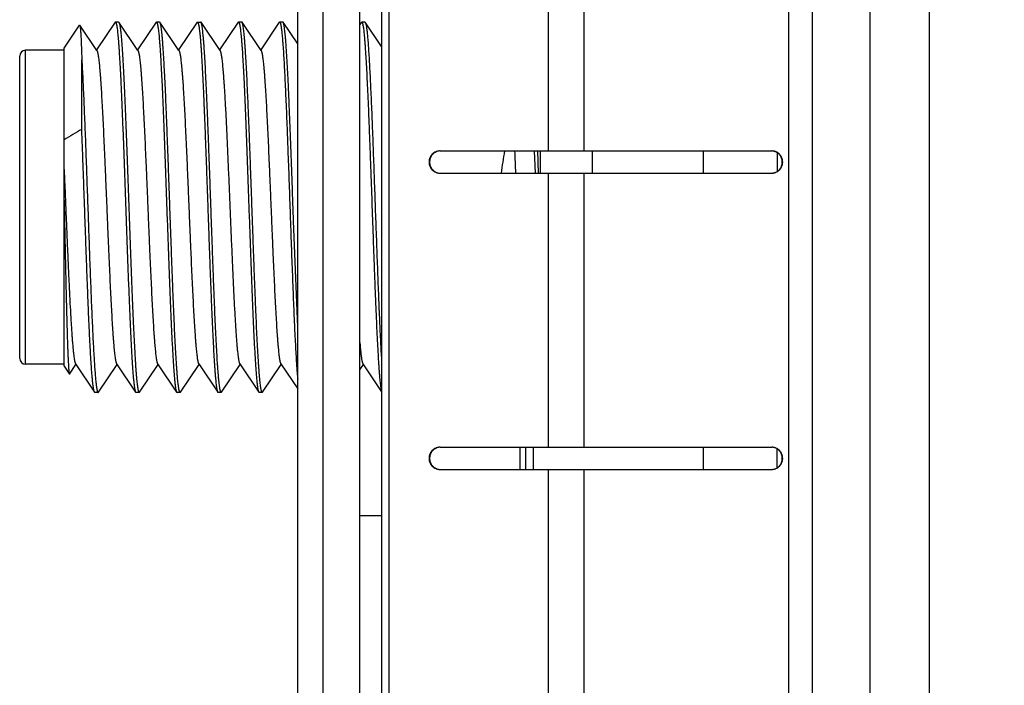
# Model space of a CAD drawing. Header units: inches. Extents: x 0.2 to 16.8, y 0.2 to 10.8.
# Tile 17 of 36: x 7.743 to 8.408, y 4.329 to 4.778. Entities that reach past the tile are written whole.
import ezdxf

# ---------------------------------------------------------------- set-up
doc = ezdxf.new("R2010")
doc.units = ezdxf.units.IN
doc.header["$LTSCALE"] = 0.935
doc.header["$MEASUREMENT"] = 0
doc.layers.get('0').update_dxf_attribs({"linetype": 'CONTINUOUS'})
doc.layers.add('DIMENSIONS', color=7, linetype='CONTINUOUS')
doc.styles.get("Standard").update_dxf_attribs({"font": 'txt', "width": 0.8})
doc.dimstyles.new('DIMSTYLE_2', dxfattribs={"dimtxt": 0.125, "dimasz": 0.18, "dimexe": 0.18, "dimexo": 0.0625, "dimgap": 0.09, "dimtad": 0, "dimtih": 1, "dimtoh": 1, "dimdec": 3, "dimzin": 4, "dimdsep": 46, "dimtxsty": 'STANDARD', "dimblk": '_FILLED', "dimblk1": '_FILLED', "dimblk2": '_FILLED', "dimcen": 0.09, "dimadec": 0, "dimazin": 0, "dimtp": 0.01, "dimtm": 0.01, "dimtfac": 1, "dimtdec": 3, "dimtofl": 0, "dimtmove": 0, "dimatfit": 3, "dimldrblk": '_FILLED', "dimfxl": 1, "dimtolj": 1, "dimtzin": 4, "dimarcsym": 0})

# ---------------------------------------------------------------- blocks, each defined once
blk = doc.blocks.new('_FILLED')
at = {"color": 0, "linetype": 'BYBLOCK'}
blk.add_solid([(0, 0), (-1, 0.1736), (-1, -0.1736)], dxfattribs=at)
blk = doc.blocks.new('*D26')
at = {"layer": 'DIMENSIONS', "color": 2, "linetype": 'CONTINUOUS'}
for p, q in [((8.14542, 8.20485), (10.27494, 8.20485)), ((10.14994, 8.20485), (10.14994, 5.79635)), ((10.14994, 3.13785), (10.14994, 5.54635)), ((8.01042, 3.13785), (10.27494, 3.13785))]:
    blk.add_line(p, q, dxfattribs=at)
at = {"layer": 'DIMENSIONS', "color": 2, "linetype": 'CONTINUOUS', "xscale": 0.18, "yscale": 0.18, "zscale": 0.18}
for p, rotation in [((10.14994, 8.20485), 90), ((10.14994, 3.13785), 270)]:
    blk.add_blockref('_FILLED', p, dxfattribs=dict(at, rotation=rotation))
at = {"layer": 'DIMENSIONS', "color": 2, "linetype": 'CONTINUOUS', "insert": (10.14994, 5.73385), "char_height": 0.125, "width": 1.325, "attachment_point": 2, "line_spacing_factor": 0.9}
blk.add_mtext('5.067{\\Ftxt.shx;\\W1.000000;\\H0.125000; }[128.7]', dxfattribs=at)

msp = doc.modelspace()

# ---------------------------------------------------------------- linework, layer by layer
at = {"color": 7, "linetype": 'CONTINUOUS'}
for p, q in [((7.94792, 8.20485), (7.94792, 3.13785)), ((7.93092, 3.14785), (7.93092, 8.19485)), ((7.98764, 7.67285), (7.98764, 3.67485)), ((7.97292, 3.67385), (7.97292, 7.66885)), ((7.80757, 4.77668), (7.795, 4.75806)), ((7.8078, 4.77685), (7.80757, 4.77668)), ((7.80994, 4.77685), (7.8078, 4.77685)), ((7.8078, 4.77685), (7.80818, 4.77638)), ((7.80994, 4.77685), (7.81017, 4.77668)), ((7.82301, 4.75765), (7.81017, 4.77668)), ((7.81017, 4.77668), (7.81033, 4.77638)), ((7.8353, 4.77668), (7.82274, 4.75806)), ((7.8353, 4.77668), (7.83553, 4.77685)), ((7.83768, 4.77685), (7.83553, 4.77685)), ((7.83553, 4.77685), (7.83592, 4.77638)), ((7.83768, 4.77685), (7.83784, 4.77677)), ((7.83791, 4.77668), (7.83784, 4.77677)), ((7.85074, 4.75765), (7.83791, 4.77668)), ((7.86303, 4.77668), (7.85047, 4.75806)), ((7.86303, 4.77668), (7.86327, 4.77685)), ((7.86327, 4.77685), (7.86541, 4.77685)), ((7.86327, 4.77685), (7.86337, 4.77682)), ((7.86564, 4.77668), (7.86541, 4.77685)), ((7.87848, 4.75765), (7.86564, 4.77668)), ((7.8658, 4.77638), (7.86564, 4.77668)), ((7.89077, 4.77668), (7.87821, 4.75806)), ((7.89077, 4.77668), (7.891, 4.77685)), ((7.89314, 4.77685), (7.891, 4.77685)), ((7.891, 4.77685), (7.89139, 4.77638)), ((7.89338, 4.77668), (7.89314, 4.77685)), ((7.90621, 4.75765), (7.89338, 4.77668)), ((7.89353, 4.77638), (7.89338, 4.77668)), ((7.9185, 4.77668), (7.90594, 4.75806)), ((7.9185, 4.77668), (7.91873, 4.77685)), ((7.92088, 4.77685), (7.91873, 4.77685)), ((7.91873, 4.77685), (7.91912, 4.77638)), ((7.92111, 4.77668), (7.92088, 4.77685)), ((7.93092, 4.76214), (7.92111, 4.77668)), ((7.97397, 4.77668), (7.97292, 4.77512)), ((7.97397, 4.77668), (7.9742, 4.77685)), ((7.97635, 4.77685), (7.9742, 4.77685)), ((7.9742, 4.77685), (7.97459, 4.77638)), ((7.97635, 4.77685), (7.97658, 4.77668)), ((7.98764, 4.76028), (7.97658, 4.77668)), ((7.97658, 4.77668), (7.97673, 4.77638)), ((7.77313, 4.75914), (7.78364, 4.77472)), ((7.78364, 4.77472), (7.78376, 4.77472)), ((7.79527, 4.75765), (7.78376, 4.77472)), ((7.77313, 4.75785), (7.74713, 4.75785)), ((7.77313, 4.54457), (7.77313, 4.75914)), ((7.74313, 4.54985), (7.74313, 4.75385)), ((7.78508, 4.70445), (7.78508, 4.7513)), ((8.02707, 4.68985), (8.25113, 4.68985)), ((8.09071, 4.68989), (8.09126, 4.67486)), ((8.09285, 4.68989), (8.0934, 4.67486)), ((8.09494, 4.67485), (8.09494, 4.68985)), ((8.12994, 4.68985), (8.12994, 4.67485)), ((8.20494, 4.68985), (8.20494, 4.67485)), ((8.25494, 4.68861), (8.25494, 4.6761)), ((8.02707, 4.67485), (8.25113, 4.67485)), ((7.93092, 4.57099), (7.92814, 4.64267)), ((7.77313, 4.54585), (7.74713, 4.54585)), ((7.77313, 4.54457), (7.7767, 4.53927)), ((7.77683, 4.53927), (7.78113, 4.54565)), ((7.78086, 4.54606), (7.7937, 4.52703)), ((7.79631, 4.52703), (7.80887, 4.54565)), ((7.8086, 4.54606), (7.82143, 4.52703)), ((7.82404, 4.52703), (7.8366, 4.54565)), ((7.83633, 4.54606), (7.84917, 4.52703)), ((7.85177, 4.52703), (7.86434, 4.54565)), ((7.86407, 4.54606), (7.8769, 4.52703)), ((7.87951, 4.52703), (7.89207, 4.54565)), ((7.8918, 4.54606), (7.90464, 4.52703)), ((7.90724, 4.52703), (7.91981, 4.54565)), ((7.91953, 4.54606), (7.93092, 4.52918)), ((7.97292, 4.54216), (7.97528, 4.54565)), ((7.975, 4.54606), (7.98764, 4.52732)), ((7.7767, 4.53927), (7.77683, 4.53927)), ((7.79393, 4.52685), (7.7937, 4.52703)), ((7.79607, 4.52685), (7.79393, 4.52685)), ((7.79607, 4.52685), (7.79631, 4.52703)), ((7.82128, 4.52733), (7.82143, 4.52703)), ((7.82143, 4.52703), (7.82166, 4.52685)), ((7.82381, 4.52685), (7.82166, 4.52685)), ((7.82342, 4.52733), (7.82381, 4.52685)), ((7.82381, 4.52685), (7.82404, 4.52703)), ((7.84901, 4.52733), (7.84917, 4.52703)), ((7.84917, 4.52703), (7.8494, 4.52685)), ((7.85154, 4.52685), (7.8494, 4.52685)), ((7.85177, 4.52703), (7.85154, 4.52685)), ((7.8769, 4.52703), (7.87713, 4.52685)), ((7.87928, 4.52685), (7.87713, 4.52685)), ((7.87928, 4.52685), (7.87951, 4.52703)), ((7.90448, 4.52733), (7.90464, 4.52703)), ((7.90464, 4.52703), (7.90487, 4.52685)), ((7.90701, 4.52685), (7.90487, 4.52685)), ((7.90701, 4.52685), (7.90724, 4.52703)), ((8.02707, 4.48985), (8.25113, 4.48985)), ((8.08492, 4.48985), (8.08492, 4.47485)), ((8.08994, 4.48985), (8.08994, 4.47485)), ((8.20494, 4.48985), (8.20494, 4.47485)), ((8.25494, 4.4761), (8.25494, 4.48861)), ((8.02707, 4.47485), (8.25113, 4.47485)), ((7.97292, 4.44385), (7.98764, 4.44385))]:
    msp.add_line(p, q, dxfattribs=at)
at = {"color": 9, "linetype": 'CONTINUOUS'}
for p, q in [((7.9926, 7.67285), (7.9926, 3.67485)), ((8.2625, 7.43985), (8.2625, 3.91985)), ((8.27838, 7.43985), (8.27838, 3.91985)), ((8.31777, 3.91985), (8.31777, 7.43985)), ((8.35777, 3.91985), (8.35777, 7.43985)), ((8.1001, 4.87485), (8.1001, 4.68985)), ((8.12434, 4.87485), (8.12434, 4.68985)), ((7.74713, 4.54585), (7.74713, 4.75785)), ((8.1001, 4.67485), (8.1001, 4.48985)), ((8.12434, 4.67485), (8.12434, 4.48985)), ((8.08092, 4.48985), (8.08092, 4.47485)), ((8.1001, 4.47485), (8.1001, 4.28985)), ((8.12434, 4.47485), (8.12434, 4.28985))]:
    msp.add_line(p, q, dxfattribs=at)
at = {"color": 7, "linetype": 'CONTINUOUS'}
for centre, radius, start, end in [((7.74713, 4.75385), 0.004, 90, 180), ((8.59229, 3.31968), 1.60286, 120.23881, 120.73452), ((8.27206, 4.65135), 0.205, 169.16797, 173.41281), ((0.7369, 4.36279), 7.34805, 2.434196, 2.551429), ((7.74713, 4.54985), 0.004, 180, 270)]:
    msp.add_arc(centre, radius, start, end, dxfattribs=at)
for points, knots in [([(7.80818, 4.77638), (7.80822, 4.77629), (7.80829, 4.77607), (7.8084, 4.77572), (7.8085, 4.7753), (7.8086, 4.77481), (7.8087, 4.77426), (7.80884, 4.7734), (7.80902, 4.77215), (7.80922, 4.77046), (7.80942, 4.76852), (7.80963, 4.76632), (7.80983, 4.76388), (7.81003, 4.7612), (7.81031, 4.75717), (7.81066, 4.75156), (7.81107, 4.74421), (7.81144, 4.73682), (7.81177, 4.72957), (7.81219, 4.72005), (7.81271, 4.70739), (7.81331, 4.69146), (7.81392, 4.67475), (7.81453, 4.65761), (7.81514, 4.64036), (7.81574, 4.62332), (7.81635, 4.60684), (7.81687, 4.5936), (7.81728, 4.58351), (7.81759, 4.57642), (7.81789, 4.5697), (7.8182, 4.56337), (7.8185, 4.55747), (7.81881, 4.55202), (7.81911, 4.54706), (7.81942, 4.5426), (7.81968, 4.53922), (7.81989, 4.53678), (7.82004, 4.53515), (7.8202, 4.53367), (7.82035, 4.53233), (7.8205, 4.53114), (7.82065, 4.53009), (7.82081, 4.52919), (7.82094, 4.52853), (7.82104, 4.52808), (7.82112, 4.5278), (7.8212, 4.52755), (7.82125, 4.5274), (7.82128, 4.52733)], [0, 0, 0, 0, 0.001217, 0.002689, 0.004419, 0.006407, 0.008656, 0.011164, 0.016957, 0.023778, 0.031614, 0.040451, 0.05027, 0.061052, 0.072774, 0.098936, 0.128534, 0.161317, 0.187826, 0.215841, 0.275845, 0.340171, 0.407579, 0.47677, 0.546409, 0.615153, 0.681676, 0.744696, 0.774508, 0.802996, 0.830022, 0.855455, 0.879174, 0.901064, 0.92102, 0.938948, 0.954761, 0.961851, 0.968386, 0.974358, 0.97976, 0.984588, 0.988835, 0.992501, 0.995581, 0.996903, 0.998079, 0.999111, 1, 1, 1, 1]), ([(7.81033, 4.77638), (7.81035, 4.77631), (7.81041, 4.77617), (7.81048, 4.77592), (7.81056, 4.77565), (7.81066, 4.77521), (7.81079, 4.77457), (7.81094, 4.7737), (7.81109, 4.77268), (7.81124, 4.77153), (7.81139, 4.77023), (7.81154, 4.7688), (7.81169, 4.76723), (7.81189, 4.76487), (7.81215, 4.7616), (7.81245, 4.7573), (7.81275, 4.7525), (7.81305, 4.74724), (7.81335, 4.74154), (7.81365, 4.73542), (7.81395, 4.72891), (7.81425, 4.72204), (7.81465, 4.71226), (7.81516, 4.69939), (7.81575, 4.68335), (7.81635, 4.66672), (7.81695, 4.64982), (7.81754, 4.63296), (7.81814, 4.61644), (7.81873, 4.60058), (7.81933, 4.58568), (7.81974, 4.57609), (7.81996, 4.5715)], [0, 0, 0, 0, 0.001059, 0.002284, 0.003678, 0.005242, 0.008881, 0.013203, 0.018207, 0.023889, 0.030244, 0.037265, 0.044945, 0.053277, 0.071855, 0.092915, 0.116361, 0.142086, 0.169971, 0.199888, 0.231698, 0.265253, 0.300399, 0.374804, 0.453534, 0.535129, 0.618077, 0.70084, 0.781883, 0.859705, 0.932862, 1, 1, 1, 1]), ([(7.83592, 4.77638), (7.83595, 4.77629), (7.83603, 4.77607), (7.83613, 4.77572), (7.83623, 4.7753), (7.83633, 4.77481), (7.83643, 4.77426), (7.83658, 4.7734), (7.83675, 4.77215), (7.83695, 4.77046), (7.83716, 4.76852), (7.83736, 4.76632), (7.83756, 4.76388), (7.83777, 4.7612), (7.83805, 4.75717), (7.8384, 4.75156), (7.8388, 4.74421), (7.83917, 4.73682), (7.83951, 4.72957), (7.83992, 4.72005), (7.84044, 4.70739), (7.84105, 4.69146), (7.84165, 4.67475), (7.84226, 4.65761), (7.84287, 4.64036), (7.84348, 4.62332), (7.84409, 4.60684), (7.8446, 4.5936), (7.84502, 4.58351), (7.84532, 4.57642), (7.84563, 4.5697), (7.84593, 4.56337), (7.84624, 4.55747), (7.84654, 4.55202), (7.84685, 4.54706), (7.84715, 4.5426), (7.84741, 4.53922), (7.84763, 4.53678), (7.84778, 4.53515), (7.84793, 4.53367), (7.84808, 4.53233), (7.84824, 4.53114), (7.84839, 4.53009), (7.84854, 4.52919), (7.84867, 4.52853), (7.84878, 4.52808), (7.84886, 4.5278), (7.84893, 4.52755), (7.84899, 4.5274), (7.84901, 4.52733)], [0, 0, 0, 0, 0.001217, 0.002689, 0.004419, 0.006407, 0.008656, 0.011164, 0.016957, 0.023778, 0.031614, 0.040451, 0.05027, 0.061052, 0.072774, 0.098936, 0.128534, 0.161317, 0.187826, 0.215841, 0.275845, 0.340171, 0.407579, 0.47677, 0.546409, 0.615153, 0.681676, 0.744696, 0.774508, 0.802996, 0.830022, 0.855455, 0.879174, 0.901064, 0.92102, 0.938948, 0.954761, 0.961851, 0.968386, 0.974358, 0.97976, 0.984588, 0.988835, 0.992501, 0.995581, 0.996903, 0.998079, 0.999111, 1, 1, 1, 1]), ([(7.85154, 4.52685), (7.85152, 4.52685), (7.85149, 4.52686), (7.85143, 4.52689), (7.85138, 4.52694), (7.85133, 4.527), (7.85127, 4.52709), (7.85122, 4.52719), (7.85117, 4.52731), (7.85109, 4.5275), (7.851, 4.52779), (7.8509, 4.52819), (7.85079, 4.52866), (7.85068, 4.5292), (7.85058, 4.52981), (7.85047, 4.5305), (7.85037, 4.53126), (7.85022, 4.5324), (7.85004, 4.53401), (7.84983, 4.53615), (7.84961, 4.53855), (7.8494, 4.54122), (7.84919, 4.54415), (7.8489, 4.54854), (7.84853, 4.55463), (7.84811, 4.56259), (7.84769, 4.57139), (7.84727, 4.58094), (7.84684, 4.59114), (7.84642, 4.60191), (7.846, 4.61315), (7.84557, 4.62475), (7.84515, 4.6366), (7.84472, 4.64859), (7.8443, 4.66061), (7.84388, 4.67255), (7.84345, 4.6843), (7.84303, 4.69575), (7.8426, 4.70678), (7.84218, 4.71731), (7.84176, 4.72723), (7.84133, 4.73644), (7.84097, 4.74364), (7.84068, 4.74899), (7.84047, 4.75266), (7.84026, 4.7561), (7.84005, 4.7593), (7.83983, 4.76225), (7.83962, 4.76494), (7.83941, 4.76737), (7.8392, 4.76953), (7.83899, 4.77141), (7.83881, 4.77281), (7.83866, 4.77378), (7.83855, 4.77441), (7.83845, 4.77496), (7.83834, 4.77545), (7.83824, 4.77586), (7.83814, 4.77616), (7.83807, 4.77636), (7.83802, 4.77648), (7.83796, 4.77659), (7.83793, 4.77665), (7.83791, 4.77668)], [0, 0, 0, 0, 0.000216, 0.000455, 0.000734, 0.001066, 0.001456, 0.001908, 0.002425, 0.00301, 0.004383, 0.006032, 0.007961, 0.01017, 0.01266, 0.015429, 0.018478, 0.021805, 0.029286, 0.037857, 0.047501, 0.058195, 0.069915, 0.082636, 0.110957, 0.142898, 0.178163, 0.216425, 0.257329, 0.300495, 0.345522, 0.391991, 0.43947, 0.487518, 0.535687, 0.58353, 0.630602, 0.676464, 0.720691, 0.762871, 0.802613, 0.839547, 0.873331, 0.888943, 0.903652, 0.917424, 0.930229, 0.942036, 0.952818, 0.962553, 0.971216, 0.978791, 0.985261, 0.988079, 0.990616, 0.992873, 0.99485, 0.996547, 0.997967, 0.998575, 0.999115, 0.999589, 1, 1, 1, 1]), ([(7.86337, 4.77682), (7.86338, 4.77681), (7.8634, 4.7768), (7.86342, 4.77678), (7.86343, 4.77677)], [0, 0, 0, 0, 0.234416, 1, 1, 1, 1]), ([(7.86343, 4.77677), (7.86345, 4.77675), (7.86349, 4.7767), (7.86354, 4.77662), (7.86359, 4.77652), (7.86366, 4.77636), (7.86375, 4.7761), (7.86386, 4.77574), (7.86396, 4.77532), (7.86407, 4.77482), (7.86417, 4.77425), (7.86428, 4.77361), (7.86438, 4.7729), (7.86453, 4.77182), (7.86471, 4.77031), (7.86491, 4.76828), (7.86512, 4.76599), (7.86533, 4.76344), (7.86554, 4.76064), (7.86575, 4.75759), (7.86596, 4.7543), (7.86617, 4.75077), (7.86646, 4.74563), (7.86682, 4.73869), (7.86723, 4.72978), (7.86765, 4.72017), (7.86807, 4.70993), (7.86849, 4.69916), (7.86891, 4.68797), (7.86933, 4.67644), (7.86975, 4.66469), (7.87017, 4.65283), (7.87058, 4.64096), (7.871, 4.62918), (7.87142, 4.61761), (7.87184, 4.60636), (7.87226, 4.59551), (7.87268, 4.58518), (7.8731, 4.57546), (7.87351, 4.56643), (7.87387, 4.55937), (7.87416, 4.55414), (7.87437, 4.55054), (7.87458, 4.54717), (7.87479, 4.54404), (7.875, 4.54116), (7.87521, 4.53853), (7.87542, 4.53615), (7.87562, 4.53404), (7.87583, 4.53219), (7.87601, 4.53083), (7.87616, 4.52987), (7.87626, 4.52926), (7.87637, 4.52871), (7.87647, 4.52824), (7.87658, 4.52783), (7.87667, 4.52754), (7.87674, 4.52734), (7.87679, 4.52722), (7.87685, 4.52712), (7.87688, 4.52705), (7.8769, 4.52703)], [0, 0, 0, 0, 0.00033, 0.000717, 0.001166, 0.001678, 0.002898, 0.004387, 0.006148, 0.008182, 0.01049, 0.013072, 0.015927, 0.019055, 0.026122, 0.034259, 0.043449, 0.053674, 0.064909, 0.077132, 0.090314, 0.104425, 0.119434, 0.152009, 0.187743, 0.226314, 0.267371, 0.310542, 0.355435, 0.401643, 0.448746, 0.496316, 0.543922, 0.591131, 0.637515, 0.682652, 0.726132, 0.767562, 0.806564, 0.842786, 0.8759, 0.891196, 0.905606, 0.919095, 0.931635, 0.943197, 0.953756, 0.963288, 0.971772, 0.979191, 0.985531, 0.988292, 0.99078, 0.992994, 0.994934, 0.9966, 0.997996, 0.998594, 0.999126, 0.999594, 1, 1, 1, 1]), ([(7.87928, 4.52685), (7.87926, 4.52685), (7.87922, 4.52686), (7.87917, 4.52689), (7.87911, 4.52694), (7.87906, 4.527), (7.87901, 4.52708), (7.87896, 4.52718), (7.87891, 4.52729), (7.87883, 4.52748), (7.87874, 4.52776), (7.87864, 4.52816), (7.87853, 4.52862), (7.87843, 4.52915), (7.87832, 4.52975), (7.87822, 4.53042), (7.87811, 4.53116), (7.87797, 4.53228), (7.87779, 4.53385), (7.87758, 4.53594), (7.87737, 4.53829), (7.87716, 4.5409), (7.87695, 4.54377), (7.87666, 4.54807), (7.8763, 4.55403), (7.87589, 4.56183), (7.87547, 4.57046), (7.87505, 4.57982), (7.87463, 4.58984), (7.87421, 4.60042), (7.87379, 4.61147), (7.87337, 4.62289), (7.87295, 4.63458), (7.87254, 4.64642), (7.87212, 4.65831), (7.8717, 4.67014), (7.87128, 4.68181), (7.87086, 4.6932), (7.87044, 4.70421), (7.87002, 4.71475), (7.8696, 4.72472), (7.86918, 4.73402), (7.86877, 4.74258), (7.86835, 4.75031), (7.86799, 4.7562), (7.8677, 4.76045), (7.86749, 4.76327), (7.86728, 4.76584), (7.86707, 4.76814), (7.86686, 4.77019), (7.86665, 4.77196), (7.86647, 4.77327), (7.86633, 4.77417), (7.86622, 4.77475), (7.86612, 4.77526), (7.86601, 4.7757), (7.86591, 4.77606), (7.86583, 4.77628), (7.8658, 4.77638)], [0, 0, 0, 0, 0.000213, 0.000449, 0.000725, 0.001051, 0.001434, 0.001878, 0.002385, 0.002958, 0.004304, 0.00592, 0.007809, 0.009973, 0.012411, 0.015123, 0.018109, 0.021367, 0.028694, 0.037089, 0.046536, 0.057013, 0.068498, 0.080965, 0.108732, 0.140063, 0.174675, 0.212256, 0.252463, 0.294931, 0.339276, 0.385093, 0.431967, 0.479471, 0.527173, 0.574639, 0.621439, 0.667146, 0.711345, 0.753635, 0.793631, 0.83097, 0.865313, 0.89635, 0.923799, 0.936099, 0.947413, 0.957715, 0.966983, 0.975197, 0.982339, 0.988396, 0.991014, 0.993359, 0.995428, 0.997223, 0.998746, 1, 1, 1, 1]), ([(7.89139, 4.77638), (7.89142, 4.77629), (7.8915, 4.77607), (7.8916, 4.77572), (7.8917, 4.7753), (7.8918, 4.77481), (7.8919, 4.77426), (7.89205, 4.7734), (7.89222, 4.77215), (7.89242, 4.77046), (7.89263, 4.76852), (7.89283, 4.76632), (7.89303, 4.76388), (7.89324, 4.7612), (7.89352, 4.75717), (7.89387, 4.75156), (7.89427, 4.74421), (7.89464, 4.73682), (7.89498, 4.72957), (7.89539, 4.72005), (7.89591, 4.70739), (7.89652, 4.69146), (7.89712, 4.67475), (7.89773, 4.65761), (7.89834, 4.64036), (7.89895, 4.62332), (7.89955, 4.60684), (7.90007, 4.5936), (7.90049, 4.58351), (7.90079, 4.57642), (7.9011, 4.5697), (7.9014, 4.56337), (7.90171, 4.55747), (7.90201, 4.55202), (7.90232, 4.54706), (7.90262, 4.5426), (7.90288, 4.53922), (7.90309, 4.53678), (7.90325, 4.53515), (7.9034, 4.53367), (7.90355, 4.53233), (7.90371, 4.53114), (7.90386, 4.53009), (7.90401, 4.52919), (7.90414, 4.52853), (7.90425, 4.52808), (7.90432, 4.5278), (7.9044, 4.52755), (7.90445, 4.5274), (7.90448, 4.52733)], [0, 0, 0, 0, 0.001217, 0.002689, 0.004419, 0.006407, 0.008656, 0.011164, 0.016957, 0.023778, 0.031614, 0.040451, 0.05027, 0.061052, 0.072774, 0.098936, 0.128534, 0.161317, 0.187826, 0.215841, 0.275845, 0.340171, 0.407579, 0.47677, 0.546409, 0.615153, 0.681676, 0.744696, 0.774508, 0.802996, 0.830022, 0.855455, 0.879174, 0.901064, 0.92102, 0.938948, 0.954761, 0.961851, 0.968386, 0.974358, 0.97976, 0.984588, 0.988835, 0.992501, 0.995581, 0.996903, 0.998079, 0.999111, 1, 1, 1, 1]), ([(7.90701, 4.52685), (7.90699, 4.52685), (7.90696, 4.52686), (7.9069, 4.52689), (7.90685, 4.52694), (7.9068, 4.527), (7.90674, 4.52708), (7.90669, 4.52718), (7.90664, 4.52729), (7.90657, 4.52748), (7.90648, 4.52776), (7.90637, 4.52816), (7.90627, 4.52862), (7.90616, 4.52915), (7.90606, 4.52975), (7.90595, 4.53042), (7.90585, 4.53116), (7.9057, 4.53228), (7.90552, 4.53385), (7.90531, 4.53594), (7.9051, 4.53829), (7.9049, 4.5409), (7.90469, 4.54377), (7.9044, 4.54807), (7.90404, 4.55403), (7.90362, 4.56183), (7.9032, 4.57046), (7.90278, 4.57982), (7.90237, 4.58984), (7.90195, 4.60042), (7.90153, 4.61147), (7.90111, 4.62289), (7.90069, 4.63458), (7.90027, 4.64642), (7.89985, 4.65831), (7.89943, 4.67014), (7.89901, 4.68181), (7.89859, 4.6932), (7.89817, 4.70421), (7.89775, 4.71475), (7.89734, 4.72472), (7.89692, 4.73402), (7.8965, 4.74258), (7.89608, 4.75031), (7.89572, 4.7562), (7.89543, 4.76045), (7.89522, 4.76327), (7.89502, 4.76584), (7.89481, 4.76814), (7.8946, 4.77019), (7.89439, 4.77196), (7.89421, 4.77327), (7.89406, 4.77417), (7.89396, 4.77475), (7.89385, 4.77526), (7.89375, 4.7757), (7.89364, 4.77606), (7.89357, 4.77628), (7.89353, 4.77638)], [0, 0, 0, 0, 0.000213, 0.000449, 0.000725, 0.001051, 0.001434, 0.001878, 0.002385, 0.002958, 0.004304, 0.00592, 0.007809, 0.009973, 0.012411, 0.015123, 0.018109, 0.021367, 0.028694, 0.037089, 0.046536, 0.057013, 0.068498, 0.080965, 0.108732, 0.140063, 0.174675, 0.212256, 0.252463, 0.294931, 0.339276, 0.385093, 0.431967, 0.479471, 0.527173, 0.574639, 0.621439, 0.667146, 0.711345, 0.753635, 0.793631, 0.83097, 0.865313, 0.89635, 0.923799, 0.936099, 0.947413, 0.957715, 0.966983, 0.975197, 0.982339, 0.988396, 0.991014, 0.993359, 0.995428, 0.997223, 0.998746, 1, 1, 1, 1]), ([(7.91912, 4.77638), (7.91915, 4.7763), (7.91922, 4.77611), (7.91931, 4.7758), (7.9194, 4.77544), (7.91949, 4.77502), (7.91959, 4.77455), (7.91971, 4.77382), (7.91987, 4.77277), (7.92005, 4.77135), (7.92024, 4.76972), (7.92042, 4.76789), (7.9206, 4.76586), (7.92079, 4.76362), (7.92104, 4.76026), (7.92135, 4.75559), (7.92172, 4.74946), (7.92209, 4.74264), (7.92245, 4.73519), (7.92282, 4.72716), (7.92319, 4.7186), (7.92355, 4.70958), (7.92392, 4.70016), (7.92442, 4.68698), (7.92503, 4.67001), (7.92576, 4.64939), (7.92648, 4.62884), (7.92721, 4.60893), (7.92783, 4.59299), (7.92833, 4.58097), (7.92869, 4.57266), (7.92906, 4.5649), (7.92943, 4.55774), (7.92979, 4.55124), (7.9301, 4.54626), (7.93036, 4.54263), (7.93054, 4.5402), (7.93073, 4.53795), (7.93085, 4.53653), (7.93092, 4.53584)], [0, 0, 0, 0, 0.001124, 0.002462, 0.004016, 0.005788, 0.007777, 0.009986, 0.015056, 0.020994, 0.02779, 0.035435, 0.043917, 0.053222, 0.063334, 0.085908, 0.111485, 0.139889, 0.170922, 0.204371, 0.240002, 0.277567, 0.316806, 0.357444, 0.441783, 0.528238, 0.614407, 0.697892, 0.776373, 0.813048, 0.847669, 0.879995, 0.909801, 0.936882, 0.961049, 0.971987, 0.982136, 0.991479, 1, 1, 1, 1]), ([(7.92814, 4.64267), (7.92799, 4.64682), (7.9277, 4.65509), (7.92726, 4.66745), (7.92682, 4.67965), (7.92639, 4.69157), (7.92595, 4.70311), (7.92551, 4.71413), (7.92508, 4.72454), (7.92464, 4.73424), (7.92427, 4.74182), (7.92397, 4.74745), (7.92375, 4.75133), (7.92353, 4.75496), (7.92331, 4.75834), (7.9231, 4.76146), (7.92288, 4.7643), (7.92266, 4.76686), (7.92244, 4.76914), (7.92223, 4.77113), (7.92204, 4.77261), (7.92188, 4.77364), (7.92178, 4.7743), (7.92167, 4.77488), (7.92156, 4.77539), (7.92145, 4.77582), (7.92135, 4.77614), (7.92128, 4.77635), (7.92122, 4.77648), (7.92117, 4.77659), (7.92113, 4.77665), (7.92111, 4.77668)], [0, 0, 0, 0, 0.092603, 0.184965, 0.276177, 0.365336, 0.451562, 0.534004, 0.611848, 0.684325, 0.750722, 0.781433, 0.810384, 0.837504, 0.862726, 0.88599, 0.907237, 0.926418, 0.943488, 0.958405, 0.971139, 0.976679, 0.981665, 0.986095, 0.98997, 0.99329, 0.99606, 0.997242, 0.99829, 0.999208, 1, 1, 1, 1]), ([(7.97459, 4.77638), (7.97463, 4.77629), (7.9747, 4.77608), (7.9748, 4.77572), (7.9749, 4.77531), (7.975, 4.77482), (7.9751, 4.77427), (7.97525, 4.77341), (7.97542, 4.77217), (7.97562, 4.77049), (7.97582, 4.76856), (7.97603, 4.76638), (7.97623, 4.76396), (7.97643, 4.76129), (7.97671, 4.75728), (7.97706, 4.75171), (7.97746, 4.7444), (7.97787, 4.7363), (7.97827, 4.72748), (7.97868, 4.71802), (7.97908, 4.70799), (7.97949, 4.69748), (7.9799, 4.68659), (7.98044, 4.67155), (7.98111, 4.6525), (7.98179, 4.63344), (7.98233, 4.61837), (7.98274, 4.60744), (7.98314, 4.59688), (7.98355, 4.58679), (7.98396, 4.57726), (7.98436, 4.56837), (7.98476, 4.56018), (7.98517, 4.55278), (7.98552, 4.54713), (7.9858, 4.54305), (7.986, 4.54033), (7.9862, 4.53785), (7.9864, 4.53562), (7.98661, 4.53363), (7.98681, 4.53189), (7.98698, 4.53061), (7.98712, 4.52971), (7.98723, 4.52913), (7.98733, 4.52861), (7.98743, 4.52817), (7.98753, 4.52779), (7.9876, 4.52755), (7.98764, 4.52745)], [0, 0, 0, 0, 0.001213, 0.002679, 0.004401, 0.006381, 0.008619, 0.011115, 0.016877, 0.023661, 0.031455, 0.040243, 0.050007, 0.060728, 0.072384, 0.098399, 0.127833, 0.160437, 0.195934, 0.234024, 0.27438, 0.316661, 0.360506, 0.405542, 0.497643, 0.589834, 0.63498, 0.678978, 0.721454, 0.762045, 0.800407, 0.836213, 0.869158, 0.898963, 0.925375, 0.937238, 0.948172, 0.958155, 0.967164, 0.975184, 0.982197, 0.988191, 0.990803, 0.993157, 0.995254, 0.997092, 0.998673, 1, 1, 1, 1]), ([(7.97673, 4.77638), (7.97676, 4.7763), (7.97683, 4.77613), (7.97691, 4.77585), (7.97699, 4.77553), (7.97708, 4.77515), (7.97716, 4.77474), (7.97728, 4.77409), (7.97743, 4.77316), (7.9776, 4.77192), (7.97777, 4.77049), (7.97793, 4.76889), (7.9781, 4.76712), (7.97827, 4.76517), (7.97851, 4.76224), (7.9788, 4.75817), (7.97914, 4.75282), (7.97947, 4.74687), (7.97981, 4.74035), (7.98015, 4.7333), (7.98049, 4.72577), (7.98083, 4.7178), (7.98117, 4.70943), (7.98163, 4.69764), (7.9822, 4.6823), (7.98287, 4.66345), (7.98355, 4.64432), (7.98422, 4.62537), (7.98489, 4.60705), (7.98546, 4.59238), (7.98593, 4.58128), (7.98627, 4.57355), (7.9866, 4.5663), (7.98694, 4.55955), (7.98728, 4.55335), (7.98752, 4.54941), (7.98764, 4.54753)], [0, 0, 0, 0, 0.001085, 0.002361, 0.003831, 0.005497, 0.007359, 0.009416, 0.01412, 0.019604, 0.025863, 0.032889, 0.040673, 0.049203, 0.058468, 0.079148, 0.102592, 0.128661, 0.157202, 0.188046, 0.221009, 0.255897, 0.292501, 0.330603, 0.410392, 0.493366, 0.577553, 0.660951, 0.741579, 0.81752, 0.853164, 0.886971, 0.918739, 0.948281, 0.975422, 1, 1, 1, 1]), ([(7.78376, 4.77472), (7.78377, 4.77471), (7.78378, 4.77468), (7.78381, 4.77462), (7.78385, 4.7745), (7.78389, 4.77433), (7.78393, 4.77411), (7.78397, 4.77386), (7.78401, 4.77356), (7.78405, 4.77321), (7.78411, 4.77267), (7.78418, 4.77188), (7.78426, 4.77081), (7.78434, 4.76957), (7.78443, 4.76817), (7.78451, 4.7666), (7.78459, 4.76487), (7.78467, 4.76298), (7.78475, 4.76094), (7.78484, 4.75874), (7.78495, 4.75551), (7.78503, 4.75302), (7.78508, 4.7513)], [0, 0, 0, 0, 0.001781, 0.003976, 0.009668, 0.017143, 0.026424, 0.037524, 0.050443, 0.065181, 0.081736, 0.12028, 0.166024, 0.218906, 0.278848, 0.345763, 0.419555, 0.500113, 0.587319, 0.68105, 0.78118, 1, 1, 1, 1]), ([(7.79527, 4.75765), (7.79531, 4.75759), (7.79539, 4.75745), (7.79549, 4.75721), (7.79559, 4.75691), (7.7957, 4.75655), (7.7958, 4.75613), (7.7959, 4.75566), (7.79601, 4.75512), (7.79615, 4.7543), (7.79633, 4.75312), (7.79654, 4.75155), (7.79674, 4.74975), (7.79695, 4.74773), (7.79716, 4.7455), (7.79736, 4.74307), (7.79757, 4.74043), (7.79786, 4.73652), (7.79821, 4.73117), (7.79862, 4.72424), (7.79904, 4.71667), (7.79945, 4.70852), (7.79986, 4.69987), (7.80028, 4.69079), (7.80069, 4.68136), (7.80111, 4.67167), (7.80152, 4.66181), (7.80194, 4.65185), (7.80235, 4.6419), (7.80276, 4.63204), (7.80318, 4.62235), (7.80359, 4.61292), (7.80401, 4.60384), (7.80442, 4.59519), (7.80483, 4.58704), (7.80525, 4.57947), (7.80566, 4.57253), (7.80601, 4.56719), (7.8063, 4.56328), (7.80651, 4.56064), (7.80671, 4.55821), (7.80692, 4.55598), (7.80713, 4.55396), (7.80733, 4.55216), (7.80754, 4.55059), (7.80772, 4.54941), (7.80786, 4.54859), (7.80797, 4.54805), (7.80807, 4.54758), (7.80817, 4.54716), (7.80828, 4.5468), (7.80838, 4.5465), (7.80848, 4.54625), (7.80856, 4.54612), (7.8086, 4.54606)], [0, 0, 0, 0, 0.000995, 0.002237, 0.003738, 0.005501, 0.007529, 0.009822, 0.012382, 0.015209, 0.021656, 0.029154, 0.037689, 0.047245, 0.057801, 0.069335, 0.081822, 0.095235, 0.12472, 0.15753, 0.193376, 0.231941, 0.272883, 0.31584, 0.360431, 0.40626, 0.452921, 0.5, 0.547079, 0.59374, 0.639569, 0.68416, 0.727117, 0.768059, 0.806624, 0.84247, 0.87528, 0.904765, 0.918178, 0.930665, 0.942199, 0.952755, 0.962311, 0.970846, 0.978344, 0.984791, 0.987618, 0.990178, 0.992471, 0.994499, 0.996262, 0.997762, 0.999005, 1, 1, 1, 1]), ([(7.82301, 4.75765), (7.82305, 4.75759), (7.82312, 4.75745), (7.82323, 4.75721), (7.82333, 4.75691), (7.82343, 4.75655), (7.82354, 4.75613), (7.82364, 4.75566), (7.82374, 4.75512), (7.82389, 4.7543), (7.82407, 4.75312), (7.82427, 4.75155), (7.82448, 4.74975), (7.82468, 4.74773), (7.82489, 4.7455), (7.8251, 4.74307), (7.82531, 4.74043), (7.82559, 4.73652), (7.82595, 4.73117), (7.82636, 4.72424), (7.82677, 4.71667), (7.82718, 4.70852), (7.8276, 4.69987), (7.82801, 4.69079), (7.82843, 4.68136), (7.82884, 4.67167), (7.82926, 4.66181), (7.82967, 4.65185), (7.83008, 4.6419), (7.8305, 4.63204), (7.83091, 4.62235), (7.83133, 4.61292), (7.83174, 4.60384), (7.83216, 4.59519), (7.83257, 4.58704), (7.83298, 4.57947), (7.83339, 4.57253), (7.83375, 4.56719), (7.83403, 4.56328), (7.83424, 4.56064), (7.83445, 4.55821), (7.83466, 4.55598), (7.83486, 4.55396), (7.83507, 4.55216), (7.83527, 4.55059), (7.83545, 4.54941), (7.8356, 4.54859), (7.8357, 4.54805), (7.8358, 4.54758), (7.83591, 4.54716), (7.83601, 4.5468), (7.83611, 4.5465), (7.83622, 4.54625), (7.83629, 4.54612), (7.83633, 4.54606)], [0, 0, 0, 0, 0.000995, 0.002237, 0.003738, 0.005501, 0.007529, 0.009822, 0.012382, 0.015209, 0.021656, 0.029154, 0.037689, 0.047245, 0.057801, 0.069335, 0.081822, 0.095235, 0.12472, 0.15753, 0.193376, 0.231941, 0.272883, 0.31584, 0.360431, 0.40626, 0.452921, 0.5, 0.547079, 0.59374, 0.639569, 0.68416, 0.727117, 0.768059, 0.806624, 0.84247, 0.87528, 0.904765, 0.918178, 0.930665, 0.942199, 0.952755, 0.962311, 0.970846, 0.978344, 0.984791, 0.987618, 0.990178, 0.992471, 0.994499, 0.996262, 0.997762, 0.999005, 1, 1, 1, 1]), ([(7.85074, 4.75765), (7.85078, 4.75759), (7.85086, 4.75745), (7.85096, 4.75721), (7.85106, 4.75691), (7.85117, 4.75655), (7.85127, 4.75613), (7.85137, 4.75566), (7.85148, 4.75512), (7.85162, 4.7543), (7.8518, 4.75312), (7.85201, 4.75155), (7.85221, 4.74975), (7.85242, 4.74773), (7.85263, 4.7455), (7.85283, 4.74307), (7.85304, 4.74043), (7.85333, 4.73652), (7.85368, 4.73117), (7.85409, 4.72424), (7.85451, 4.71667), (7.85492, 4.70852), (7.85533, 4.69987), (7.85575, 4.69079), (7.85616, 4.68136), (7.85658, 4.67167), (7.85699, 4.66181), (7.8574, 4.65185), (7.85782, 4.6419), (7.85823, 4.63204), (7.85865, 4.62235), (7.85906, 4.61292), (7.85948, 4.60384), (7.85989, 4.59519), (7.8603, 4.58704), (7.86072, 4.57947), (7.86113, 4.57253), (7.86148, 4.56719), (7.86177, 4.56328), (7.86198, 4.56064), (7.86218, 4.55821), (7.86239, 4.55598), (7.8626, 4.55396), (7.8628, 4.55216), (7.86301, 4.55059), (7.86319, 4.54941), (7.86333, 4.54859), (7.86344, 4.54805), (7.86354, 4.54758), (7.86364, 4.54716), (7.86374, 4.5468), (7.86385, 4.5465), (7.86395, 4.54625), (7.86403, 4.54612), (7.86407, 4.54606)], [0, 0, 0, 0, 0.000995, 0.002238, 0.003738, 0.005501, 0.007529, 0.009823, 0.012383, 0.015209, 0.021656, 0.029154, 0.03769, 0.047246, 0.057802, 0.069336, 0.081823, 0.095236, 0.124721, 0.157531, 0.193377, 0.231942, 0.272885, 0.315842, 0.360433, 0.406262, 0.452923, 0.500001, 0.54708, 0.593741, 0.63957, 0.684161, 0.727118, 0.76806, 0.806625, 0.842471, 0.875281, 0.904765, 0.918178, 0.930665, 0.942199, 0.952755, 0.962311, 0.970846, 0.978344, 0.984791, 0.987618, 0.990178, 0.992471, 0.994499, 0.996262, 0.997762, 0.999005, 1, 1, 1, 1]), ([(7.87848, 4.75765), (7.87852, 4.75759), (7.87859, 4.75745), (7.8787, 4.75721), (7.8788, 4.75691), (7.8789, 4.75655), (7.879, 4.75613), (7.87911, 4.75566), (7.87921, 4.75512), (7.87936, 4.7543), (7.87953, 4.75312), (7.87974, 4.75155), (7.87995, 4.74975), (7.88015, 4.74773), (7.88036, 4.7455), (7.88057, 4.74307), (7.88077, 4.74043), (7.88098, 4.73759), (7.88119, 4.73456), (7.8814, 4.73135), (7.88161, 4.72796), (7.88185, 4.72377), (7.88213, 4.71871), (7.88255, 4.71056), (7.88308, 4.69969), (7.8837, 4.68599), (7.88431, 4.6716), (7.88493, 4.65682), (7.88555, 4.64194), (7.88617, 4.62726), (7.88679, 4.61307), (7.88731, 4.60168), (7.88773, 4.59303), (7.88804, 4.58696), (7.88836, 4.58121), (7.88867, 4.57582), (7.88898, 4.57081), (7.88929, 4.5662), (7.8896, 4.56202), (7.88991, 4.55829), (7.89017, 4.55547), (7.89039, 4.55346), (7.89054, 4.55213), (7.8907, 4.55093), (7.89085, 4.54985), (7.89101, 4.5489), (7.89116, 4.54808), (7.8913, 4.54747), (7.89141, 4.54706), (7.89148, 4.54679), (7.89156, 4.54656), (7.89164, 4.54636), (7.89172, 4.5462), (7.89177, 4.5461), (7.8918, 4.54606)], [0, 0, 0, 0, 0.000995, 0.002238, 0.003738, 0.005501, 0.007529, 0.009822, 0.012382, 0.015209, 0.021656, 0.029154, 0.037689, 0.047245, 0.057801, 0.069335, 0.081822, 0.095235, 0.109545, 0.12472, 0.140727, 0.15753, 0.184146, 0.212339, 0.272883, 0.337956, 0.40626, 0.476434, 0.547078, 0.616784, 0.68416, 0.747863, 0.777937, 0.806624, 0.833781, 0.859273, 0.882973, 0.904764, 0.924539, 0.942199, 0.957659, 0.964541, 0.970846, 0.976568, 0.981699, 0.986237, 0.990177, 0.993518, 0.994964, 0.996262, 0.997411, 0.998415, 0.999276, 1, 1, 1, 1]), ([(7.90621, 4.75765), (7.90625, 4.75759), (7.90633, 4.75745), (7.90643, 4.75721), (7.90653, 4.75691), (7.90664, 4.75655), (7.90674, 4.75613), (7.90684, 4.75566), (7.90695, 4.75512), (7.90709, 4.7543), (7.90727, 4.75312), (7.90747, 4.75155), (7.90768, 4.74975), (7.90789, 4.74773), (7.90809, 4.7455), (7.9083, 4.74307), (7.90851, 4.74043), (7.9088, 4.73652), (7.90915, 4.73117), (7.90956, 4.72424), (7.90997, 4.71667), (7.91039, 4.70852), (7.9108, 4.69987), (7.91122, 4.69079), (7.91163, 4.68136), (7.91204, 4.67167), (7.91246, 4.66181), (7.91287, 4.65185), (7.91329, 4.6419), (7.9137, 4.63204), (7.91412, 4.62235), (7.91453, 4.61292), (7.91494, 4.60384), (7.91536, 4.59519), (7.91577, 4.58704), (7.91619, 4.57947), (7.9166, 4.57253), (7.91695, 4.56719), (7.91724, 4.56328), (7.91744, 4.56064), (7.91765, 4.55821), (7.91786, 4.55598), (7.91807, 4.55396), (7.91827, 4.55216), (7.91848, 4.55059), (7.91866, 4.54941), (7.9188, 4.54859), (7.9189, 4.54805), (7.91901, 4.54758), (7.91911, 4.54716), (7.91921, 4.5468), (7.91932, 4.5465), (7.91942, 4.54625), (7.91949, 4.54612), (7.91953, 4.54606)], [0, 0, 0, 0, 0.000995, 0.002238, 0.003738, 0.005501, 0.007529, 0.009822, 0.012382, 0.015209, 0.021656, 0.029154, 0.037689, 0.047245, 0.057801, 0.069335, 0.081822, 0.095235, 0.12472, 0.15753, 0.193376, 0.231941, 0.272883, 0.31584, 0.360431, 0.40626, 0.452921, 0.5, 0.547079, 0.59374, 0.639569, 0.68416, 0.727117, 0.768059, 0.806624, 0.84247, 0.87528, 0.904765, 0.918178, 0.930665, 0.942199, 0.952755, 0.962311, 0.970846, 0.978345, 0.984791, 0.987618, 0.990178, 0.992471, 0.994499, 0.996262, 0.997763, 0.999005, 1, 1, 1, 1]), ([(7.78508, 4.7513), (7.7852, 4.74924), (7.78544, 4.74493), (7.78578, 4.73819), (7.78612, 4.73092), (7.78646, 4.72318), (7.7868, 4.71501), (7.78727, 4.70339), (7.78784, 4.68818), (7.78852, 4.66936), (7.7892, 4.65011), (7.78988, 4.63091), (7.79045, 4.61515), (7.79091, 4.6029), (7.79126, 4.59413), (7.7916, 4.58571), (7.79194, 4.57768), (7.79228, 4.57011), (7.79262, 4.56303), (7.79297, 4.55648), (7.79331, 4.55052), (7.79365, 4.54517), (7.79394, 4.54111), (7.79418, 4.53819), (7.79435, 4.53626), (7.79452, 4.5345), (7.79469, 4.53292), (7.79486, 4.53152), (7.79501, 4.53047), (7.79513, 4.52972), (7.79521, 4.52923), (7.7953, 4.52878), (7.79538, 4.52838), (7.79547, 4.52803), (7.79555, 4.52772), (7.79564, 4.52746), (7.79572, 4.52725), (7.7958, 4.5271), (7.79586, 4.527), (7.7959, 4.52695), (7.79594, 4.52691), (7.79599, 4.52688), (7.79603, 4.52686), (7.79606, 4.52685), (7.79607, 4.52685)], [0, 0, 0, 0, 0.027559, 0.057625, 0.090017, 0.12454, 0.160984, 0.199131, 0.2796, 0.364004, 0.450304, 0.536414, 0.620256, 0.66069, 0.699805, 0.737363, 0.773139, 0.806916, 0.83849, 0.867671, 0.894283, 0.918167, 0.93918, 0.94857, 0.957197, 0.965049, 0.972115, 0.978385, 0.983851, 0.986281, 0.988508, 0.990532, 0.992353, 0.993971, 0.995388, 0.996604, 0.997624, 0.998453, 0.9988, 0.999104, 0.999369, 0.999601, 0.999807, 1, 1, 1, 1]), ([(7.7937, 4.52703), (7.79367, 4.52706), (7.79363, 4.52715), (7.79356, 4.52729), (7.79349, 4.52746), (7.79343, 4.52767), (7.79336, 4.5279), (7.79326, 4.52826), (7.79315, 4.52879), (7.79302, 4.52951), (7.79288, 4.53034), (7.79275, 4.53129), (7.79261, 4.53234), (7.79248, 4.53351), (7.79229, 4.53529), (7.79206, 4.53778), (7.7918, 4.54109), (7.79153, 4.54481), (7.79126, 4.54893), (7.79099, 4.55343), (7.79073, 4.55829), (7.79046, 4.56351), (7.79019, 4.56905), (7.78982, 4.57704), (7.78937, 4.58769), (7.78884, 4.60114), (7.7883, 4.61534), (7.78777, 4.63009), (7.78723, 4.64516), (7.7867, 4.66033), (7.78616, 4.67537), (7.78563, 4.69007), (7.78526, 4.69972), (7.78508, 4.70445)], [0, 0, 0, 0, 0.000747, 0.001638, 0.002679, 0.003874, 0.005224, 0.00673, 0.010214, 0.01433, 0.019078, 0.024455, 0.030458, 0.037082, 0.044323, 0.060628, 0.079316, 0.10032, 0.123563, 0.14896, 0.176418, 0.205836, 0.237103, 0.270105, 0.340815, 0.416919, 0.497286, 0.580722, 0.665987, 0.751816, 0.836933, 0.920071, 1, 1, 1, 1]), ([(8.02707, 4.68985), (8.02682, 4.68985), (8.02634, 4.68983), (8.02562, 4.68972), (8.02492, 4.68954), (8.02401, 4.68921), (8.02293, 4.68863), (8.022, 4.68785), (8.02135, 4.68712), (8.02091, 4.68653), (8.02054, 4.6859), (8.02013, 4.68501), (8.01978, 4.68383), (8.01963, 4.68235), (8.01978, 4.68088), (8.02013, 4.6797), (8.02054, 4.67881), (8.02091, 4.67818), (8.02135, 4.67759), (8.022, 4.67686), (8.02293, 4.67608), (8.02401, 4.6755), (8.02492, 4.67517), (8.02562, 4.67499), (8.02634, 4.67488), (8.02682, 4.67485), (8.02707, 4.67485)], [0, 0, 0, 0, 0.031022, 0.062071, 0.093128, 0.12421, 0.186407, 0.248777, 0.28007, 0.311408, 0.34279, 0.374211, 0.43707, 0.5, 0.56293, 0.625789, 0.65721, 0.688592, 0.71993, 0.751223, 0.813593, 0.87579, 0.906872, 0.937929, 0.968978, 1, 1, 1, 1]), ([(8.0262, 4.68975), (8.02577, 4.68968), (8.02514, 4.68951), (8.02434, 4.68918), (8.02357, 4.68878), (8.02267, 4.68816), (8.0219, 4.68738), (8.02137, 4.68669), (8.02102, 4.68613), (8.02072, 4.68555), (8.02039, 4.68474), (8.0201, 4.68367), (8.01999, 4.68235), (8.0201, 4.68104), (8.02039, 4.67997), (8.02072, 4.67916), (8.02102, 4.67858), (8.02137, 4.67802), (8.0219, 4.67733), (8.02267, 4.67655), (8.02357, 4.67593), (8.02434, 4.67552), (8.02514, 4.67519), (8.02577, 4.67503), (8.0262, 4.67496)], [0, 0, 0, 0, 0.062004, 0.093073, 0.124174, 0.186428, 0.248846, 0.280147, 0.311487, 0.342865, 0.374274, 0.437108, 0.5, 0.562892, 0.625726, 0.657135, 0.688513, 0.719853, 0.751154, 0.813572, 0.875826, 0.906927, 0.937996, 1, 1, 1, 1]), ([(8.25113, 4.67486), (8.25137, 4.67487), (8.25184, 4.67491), (8.25255, 4.67503), (8.25324, 4.67523), (8.25413, 4.67557), (8.25517, 4.67617), (8.25609, 4.67695), (8.25672, 4.67767), (8.25714, 4.67826), (8.2575, 4.67888), (8.2579, 4.67975), (8.25824, 4.68091), (8.25838, 4.68235), (8.25824, 4.6838), (8.2579, 4.68495), (8.2575, 4.68583), (8.25714, 4.68645), (8.25672, 4.68704), (8.25609, 4.68776), (8.25517, 4.68854), (8.25413, 4.68914), (8.25324, 4.68948), (8.25255, 4.68968), (8.25184, 4.6898), (8.25137, 4.68984), (8.25113, 4.68985)], [0, 0, 0, 0, 0.031153, 0.062316, 0.093478, 0.124656, 0.186993, 0.249414, 0.280694, 0.311996, 0.343319, 0.37466, 0.437313, 0.5, 0.562687, 0.62534, 0.656681, 0.688004, 0.719306, 0.750586, 0.813007, 0.875344, 0.906522, 0.937684, 0.968847, 1, 1, 1, 1]), ([(8.25113, 4.67485), (8.25137, 4.67485), (8.25186, 4.67488), (8.25258, 4.67499), (8.25329, 4.67517), (8.25421, 4.6755), (8.25529, 4.67608), (8.25624, 4.67686), (8.25689, 4.67759), (8.25733, 4.67818), (8.25771, 4.67881), (8.25812, 4.6797), (8.25848, 4.68088), (8.25862, 4.68235), (8.25848, 4.68383), (8.25812, 4.68501), (8.25771, 4.6859), (8.25733, 4.68653), (8.25689, 4.68712), (8.25624, 4.68785), (8.25529, 4.68863), (8.25421, 4.68921), (8.25329, 4.68954), (8.25258, 4.68972), (8.25186, 4.68983), (8.25137, 4.68985), (8.25113, 4.68985)], [0, 0, 0, 0, 0.031144, 0.062311, 0.093476, 0.124652, 0.186985, 0.249402, 0.280683, 0.311985, 0.343309, 0.374653, 0.437309, 0.5, 0.562691, 0.625347, 0.656691, 0.688015, 0.719317, 0.750598, 0.813015, 0.875348, 0.906524, 0.937689, 0.968856, 1, 1, 1, 1]), ([(7.77313, 4.67734), (7.77329, 4.67355), (7.77362, 4.66589), (7.7741, 4.65437), (7.77458, 4.64283), (7.77506, 4.63138), (7.77554, 4.62019), (7.77602, 4.60937), (7.7765, 4.59907), (7.77698, 4.58939), (7.77738, 4.58178), (7.77771, 4.57609), (7.77795, 4.57215), (7.7782, 4.56846), (7.77844, 4.56501), (7.77868, 4.56183), (7.77892, 4.55891), (7.77916, 4.55627), (7.7794, 4.55392), (7.77964, 4.55186), (7.77984, 4.55033), (7.78001, 4.54926), (7.78013, 4.54857), (7.78025, 4.54796), (7.78037, 4.54743), (7.78049, 4.54697), (7.78059, 4.54664), (7.78068, 4.54642), (7.78074, 4.54628), (7.7808, 4.54616), (7.78084, 4.54609), (7.78086, 4.54606)], [0, 0, 0, 0, 0.086657, 0.174594, 0.262761, 0.350105, 0.43558, 0.518164, 0.596872, 0.670763, 0.738955, 0.770657, 0.800636, 0.828802, 0.855071, 0.879367, 0.901618, 0.921759, 0.939732, 0.955487, 0.968981, 0.97487, 0.980183, 0.984918, 0.989074, 0.992653, 0.995658, 0.996949, 0.9981, 0.999116, 1, 1, 1, 1]), ([(7.77313, 4.6569), (7.77321, 4.6532), (7.77336, 4.6458), (7.77358, 4.63476), (7.77381, 4.62386), (7.77403, 4.61323), (7.77426, 4.60296), (7.77448, 4.59318), (7.77471, 4.58397), (7.77493, 4.57543), (7.77512, 4.56878), (7.77527, 4.56385), (7.77538, 4.56048), (7.77549, 4.55733), (7.7756, 4.55442), (7.77571, 4.55175), (7.77582, 4.54932), (7.77593, 4.54715), (7.77604, 4.54524), (7.77613, 4.54381), (7.77621, 4.54279), (7.77626, 4.54213), (7.77632, 4.54154), (7.77637, 4.54101), (7.77643, 4.54056), (7.77648, 4.54017), (7.77653, 4.53985), (7.77658, 4.53962), (7.77662, 4.53948), (7.77665, 4.53939), (7.77667, 4.53933), (7.77669, 4.53929), (7.7767, 4.53927)], [0, 0, 0, 0, 0.094414, 0.188574, 0.281483, 0.372163, 0.45967, 0.5431, 0.621602, 0.694382, 0.760712, 0.791251, 0.819938, 0.846704, 0.871483, 0.894217, 0.914853, 0.933342, 0.949641, 0.963717, 0.96991, 0.975537, 0.980594, 0.985079, 0.988991, 0.992329, 0.995094, 0.997287, 0.998171, 0.998916, 0.999524, 1, 1, 1, 1]), ([(7.81996, 4.5715), (7.82009, 4.5685), (7.82037, 4.56279), (7.82074, 4.55584), (7.82103, 4.55073), (7.82125, 4.54725), (7.82146, 4.54403), (7.82168, 4.54107), (7.82189, 4.53837), (7.82211, 4.53595), (7.82232, 4.5338), (7.82251, 4.53219), (7.82266, 4.53105), (7.82277, 4.5303), (7.82288, 4.52962), (7.82298, 4.52902), (7.82309, 4.52849), (7.8232, 4.52804), (7.8233, 4.52766), (7.82338, 4.52743), (7.82342, 4.52733)], [0, 0, 0, 0, 0.203099, 0.386825, 0.470866, 0.54942, 0.622301, 0.689336, 0.750367, 0.805251, 0.853865, 0.896099, 0.914796, 0.931868, 0.947308, 0.961111, 0.973276, 0.983804, 0.992706, 1, 1, 1, 1]), ([(7.97292, 4.56062), (7.973, 4.55961), (7.97316, 4.5577), (7.97342, 4.55501), (7.97364, 4.55297), (7.97382, 4.55152), (7.97395, 4.55055), (7.97408, 4.54968), (7.97421, 4.54889), (7.97434, 4.5482), (7.97447, 4.54759), (7.9746, 4.54708), (7.97471, 4.54671), (7.9748, 4.54646), (7.97487, 4.5463), (7.97493, 4.54617), (7.97498, 4.54609), (7.975, 4.54606)], [0, 0, 0, 0, 0.205773, 0.389373, 0.550197, 0.621903, 0.687731, 0.747634, 0.801573, 0.849524, 0.89147, 0.927417, 0.957404, 0.970191, 0.981529, 0.991449, 1, 1, 1, 1]), ([(8.02707, 4.48985), (8.02682, 4.48985), (8.02634, 4.48983), (8.02562, 4.48972), (8.02492, 4.48954), (8.02401, 4.48921), (8.02293, 4.48863), (8.022, 4.48785), (8.02135, 4.48712), (8.02091, 4.48653), (8.02054, 4.4859), (8.02013, 4.48501), (8.01978, 4.48383), (8.01963, 4.48235), (8.01978, 4.48088), (8.02013, 4.4797), (8.02054, 4.47881), (8.02091, 4.47818), (8.02135, 4.47759), (8.022, 4.47686), (8.02293, 4.47608), (8.02401, 4.4755), (8.02492, 4.47517), (8.02562, 4.47499), (8.02634, 4.47488), (8.02682, 4.47485), (8.02707, 4.47485)], [0, 0, 0, 0, 0.031022, 0.062071, 0.093128, 0.12421, 0.186407, 0.248777, 0.28007, 0.311408, 0.34279, 0.374211, 0.43707, 0.5, 0.56293, 0.625789, 0.65721, 0.688592, 0.71993, 0.751223, 0.813593, 0.87579, 0.906872, 0.937929, 0.968978, 1, 1, 1, 1]), ([(8.25113, 4.47486), (8.25137, 4.47487), (8.25184, 4.47491), (8.25255, 4.47503), (8.25324, 4.47523), (8.25413, 4.47557), (8.25517, 4.47617), (8.25609, 4.47695), (8.25672, 4.47767), (8.25714, 4.47826), (8.2575, 4.47888), (8.2579, 4.47975), (8.25824, 4.48091), (8.25838, 4.48235), (8.25824, 4.4838), (8.2579, 4.48495), (8.2575, 4.48583), (8.25714, 4.48645), (8.25672, 4.48704), (8.25609, 4.48776), (8.25517, 4.48854), (8.25413, 4.48914), (8.25324, 4.48948), (8.25255, 4.48968), (8.25184, 4.4898), (8.25137, 4.48984), (8.25113, 4.48985)], [0, 0, 0, 0, 0.031153, 0.062316, 0.093478, 0.124656, 0.186993, 0.249414, 0.280694, 0.311996, 0.343319, 0.37466, 0.437313, 0.5, 0.562687, 0.62534, 0.656681, 0.688004, 0.719306, 0.750586, 0.813007, 0.875344, 0.906522, 0.937684, 0.968847, 1, 1, 1, 1]), ([(8.25113, 4.47485), (8.25137, 4.47485), (8.25186, 4.47488), (8.25258, 4.47499), (8.25329, 4.47517), (8.25421, 4.4755), (8.25529, 4.47608), (8.25624, 4.47686), (8.25689, 4.47759), (8.25733, 4.47818), (8.25771, 4.47881), (8.25812, 4.4797), (8.25848, 4.48088), (8.25862, 4.48235), (8.25848, 4.48383), (8.25812, 4.48501), (8.25771, 4.4859), (8.25733, 4.48653), (8.25689, 4.48712), (8.25624, 4.48785), (8.25529, 4.48863), (8.25421, 4.48921), (8.25329, 4.48954), (8.25258, 4.48972), (8.25186, 4.48983), (8.25137, 4.48985), (8.25113, 4.48985)], [0, 0, 0, 0, 0.031144, 0.062311, 0.093476, 0.124652, 0.186985, 0.249402, 0.280683, 0.311985, 0.343309, 0.374653, 0.437309, 0.5, 0.562691, 0.625347, 0.656691, 0.688015, 0.719317, 0.750598, 0.813015, 0.875348, 0.906524, 0.937689, 0.968856, 1, 1, 1, 1]), ([(8.0262, 4.48975), (8.02577, 4.48968), (8.02514, 4.48951), (8.02434, 4.48918), (8.02357, 4.48878), (8.02267, 4.48816), (8.0219, 4.48738), (8.02137, 4.48669), (8.02102, 4.48613), (8.02072, 4.48555), (8.02039, 4.48474), (8.0201, 4.48367), (8.01999, 4.48235), (8.0201, 4.48104), (8.02039, 4.47997), (8.02072, 4.47916), (8.02102, 4.47858), (8.02137, 4.47802), (8.0219, 4.47733), (8.02267, 4.47655), (8.02357, 4.47593), (8.02434, 4.47552), (8.02514, 4.47519), (8.02577, 4.47503), (8.0262, 4.47496)], [0, 0, 0, 0, 0.062004, 0.093073, 0.124174, 0.186428, 0.248846, 0.280147, 0.311487, 0.342865, 0.374274, 0.437108, 0.5, 0.562892, 0.625726, 0.657135, 0.688513, 0.719853, 0.751154, 0.813572, 0.875826, 0.906927, 0.937996, 1, 1, 1, 1])]:
    msp.add_open_spline(points, degree=3, knots=knots, dxfattribs=at)

# ---------------------------------------------------------------- dimensions: what is measured, and where the dimension line sits
at = {"layer": 'DIMENSIONS', "color": 2, "linetype": 'CONTINUOUS'}
dim = msp.add_linear_dim(base=(10.14994, 3.13785), p1=(8.14542, 8.20485), p2=(8.01042, 3.13785), angle=270, dimstyle='DIMSTYLE_2', dxfattribs=at)
dim.commit()
dim.dimension.update_dxf_attribs({"geometry": '*D26', "text_midpoint": (9.99994, 5.67135), "dimtype": 160})

doc.saveas('drawing.dxf')
